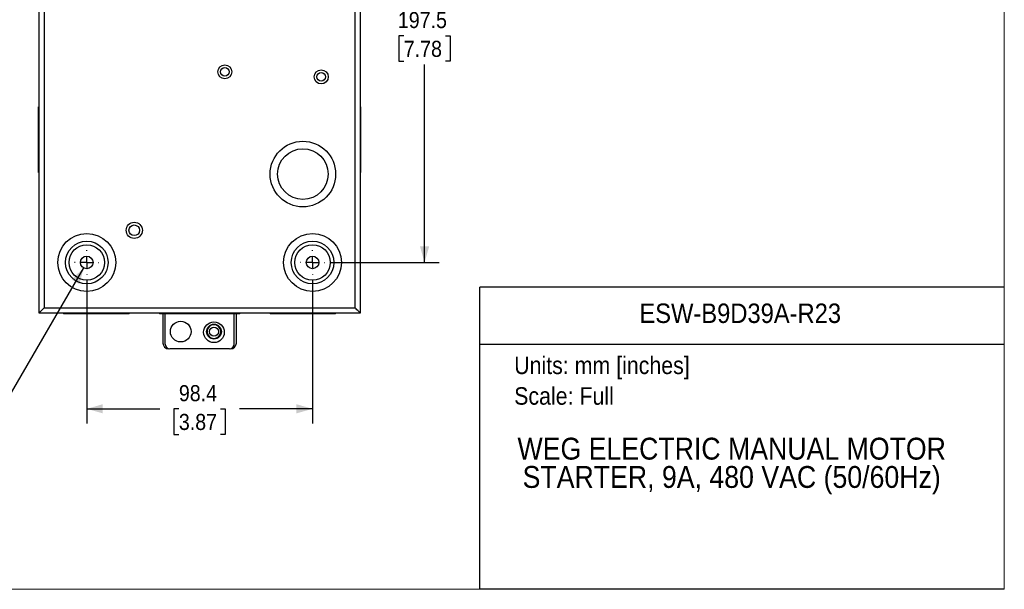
# Model space of a CAD drawing. Header units: millimetres. Extents: x 0 to 864, y 0 to 559.
# Tile 2 of 3: x 434 to 864, y 0 to 248. Entities that reach past the tile are written whole.
import ezdxf
from ezdxf.enums import TextEntityAlignment as Align

# ---------------------------------------------------------------- set-up
doc = ezdxf.new("R2010")
doc.units = ezdxf.units.MM
doc.header["$LTSCALE"] = 2
doc.linetypes.add('SLD-Center', pattern=[19.05, 15.24, -1.27, 1.27, -1.27])
doc.linetypes.add('SLD-Solid', pattern=[0])
doc.layers.add('CENTER', color=40, linetype='SLD-Center')
doc.layers.add('SLD-DEFPOINTS', color=7, linetype='Continuous')
doc.layers.add('DIMENSIONS', color=140, linetype='SLD-Solid', lineweight=25)
doc.layers.add('TEXT', color=140, linetype='SLD-Solid', lineweight=25)
doc.styles.add('SLDTEXTSTYLE0', font='GOTHIC.TTF', dxfattribs={"width": 0.913})
doc.dimstyles.new('SLDDIMSTYLE1', dxfattribs={"dimtxt": 7, "dimasz": 7, "dimexe": 0, "dimexo": 0.0625, "dimgap": 1.75, "dimtad": 0, "dimtih": 1, "dimtoh": 1, "dimdec": 1, "dimrnd": 1e-09, "dimzin": 12, "dimdsep": 46, "dimtxsty": 'SLDTEXTSTYLE0', "dimsah": 1, "dimcen": 0.09, "dimadec": 0, "dimazin": 3, "dimtfac": 1, "dimtdec": 1, "dimtofl": 0, "dimtmove": 0, "dimatfit": 3, "dimfxl": 0, "dimfrac": 2, "dimtolj": 1, "dimtzin": 12, "dimarcsym": 0})
doc.dimstyles.new('SLDDIMSTYLE3', dxfattribs={"dimtxt": 7, "dimasz": 7, "dimexe": 0, "dimexo": 0.0625, "dimgap": 1.75, "dimtad": 0, "dimtih": 1, "dimtoh": 1, "dimdec": 1, "dimrnd": 1e-09, "dimzin": 12, "dimdsep": 46, "dimtxsty": 'SLDTEXTSTYLE0', "dimsah": 1, "dimcen": 0, "dimadec": 0, "dimazin": 3, "dimtfac": 1, "dimtdec": 1, "dimtofl": 0, "dimtmove": 0, "dimatfit": 3, "dimfxl": 0, "dimfrac": 2, "dimtolj": 1, "dimtzin": 12, "dimarcsym": 0})

# ---------------------------------------------------------------- blocks, each defined once
blk = doc.blocks.new('SW_NOTE_0')
at = {"layer": 'TEXT', "color": 0, "insert": (0, 9.73), "char_height": 7.62, "attachment_point": 1, "style": 'SLDTEXTSTYLE0'}
blk.add_mtext('Units: mm [inches]', dxfattribs=at)
blk = doc.blocks.new('SW_NOTE_0_1')
at = {"layer": 'TEXT', "color": 0, "insert": (0, 9.73), "char_height": 7.62, "attachment_point": 1, "style": 'SLDTEXTSTYLE0'}
blk.add_mtext('Scale: Full', dxfattribs=at)
blk = doc.blocks.new('Block1')
at = {"color": 140, "linetype": 'SLD-Solid', "lineweight": 18}
blk.add_line((863.6, 0), (863.6, 131.52), dxfattribs=at)
at = {"layer": 'TEXT'}
for p, q in [((863.6, 131.52), (635, 131.52)), ((635, 0), (635, 131.52)), ((635, 106.79), (863.6, 106.79)), ((863.6, 0), (635, 0))]:
    blk.add_line(p, q, dxfattribs=at)
for name, p in [('SW_NOTE_0', (649.97, 91.6)), ('SW_NOTE_0_1', (649.97, 78.25))]:
    blk.add_blockref(name, p, dxfattribs=at)
at = {"layer": 'TEXT', "color": 140, "style": 'SLDTEXTSTYLE0', "width": 0.913}
for tag, height, p in [('AUTOATTR0', 8.47, (704.55, 113.41)), ('AUTOATTR1_0', 9.53, (651.42, 53.61)), ('AUTOATTR1_1', 9.53, (653.64, 41.29))]:
    blk.add_attdef(tag, text='', height=height, dxfattribs=at).set_placement(p, align=Align.BOTTOM_LEFT)
blk = doc.blocks.new('Block2')
at = {"color": 7, "linetype": 'SLD-Solid', "lineweight": 18}
for p in [(863.6, 558.8), (0, 0)]:
    blk.add_line(p, (863.6, 0), dxfattribs=at)
blk = doc.blocks.new('_D_7')
at = {"layer": 'DIMENSIONS'}
for p, q in [((462.29, 139.91), (430.69, 85.68)), ((395.62, 85.68), (393.49, 85.68)), ((393.49, 85.68), (393.49, 74.56)), ((413.72, 85.68), (415.85, 85.68)), ((415.85, 85.68), (415.85, 74.56)), ((430.69, 85.68), (417.99, 85.68)), ((393.49, 74.56), (395.62, 74.56)), ((415.85, 74.56), (413.72, 74.56))]:
    blk.add_line(p, q, dxfattribs=at)
blk.add_solid([(462.29, 139.91), (457.03, 134.87), (460.49, 132.86)], dxfattribs=at)
at = {"layer": 'DIMENSIONS', "char_height": 7, "attachment_point": 1, "style": 'SLDTEXTSTYLE0'}
for s, insert in [('%%c', (392.93, 96.04)), ('5.5', (403.48, 96.04)), ('0.22', (395.62, 83.5))]:
    blk.add_mtext(s, dxfattribs=dict(at, insert=insert))
blk = doc.blocks.new('_D_8')
at = {"layer": 'DIMENSIONS'}
for p, q in [((463.67, 134.46), (463.67, 72.23)), ((562.07, 134.46), (562.07, 72.23)), ((463.67, 78.58), (495.55, 78.58)), ((503.82, 78.53), (501.69, 78.53)), ((501.69, 78.53), (501.69, 67.41)), ((521.92, 78.53), (524.05, 78.53)), ((524.05, 78.53), (524.05, 67.41)), ((562.07, 78.58), (530.19, 78.58)), ((501.69, 67.41), (503.82, 67.41)), ((524.05, 67.41), (521.92, 67.41))]:
    blk.add_line(p, q, dxfattribs=at)
for points in [[(463.67, 78.58), (470.67, 76.58), (470.67, 80.58)], [(562.07, 78.58), (555.07, 80.58), (555.07, 76.58)]]:
    blk.add_solid(points, dxfattribs=at)
at = {"layer": 'DIMENSIONS', "char_height": 7, "attachment_point": 1, "style": 'SLDTEXTSTYLE0'}
for s, insert in [('98.4', (503.82, 88.89)), ('3.87', (503.82, 76.36))]:
    blk.add_mtext(s, dxfattribs=dict(at, insert=insert))
blk = doc.blocks.new('_D_9')
at = {"layer": 'DIMENSIONS'}
for p, q in [((520.7, 339.79), (617.26, 339.79)), ((610.91, 339.79), (610.91, 253.62)), ((601.85, 240.98), (599.72, 240.98)), ((599.72, 240.98), (599.72, 229.87)), ((619.96, 240.98), (622.09, 240.98)), ((622.09, 240.98), (622.09, 229.87)), ((599.72, 229.87), (601.85, 229.87)), ((610.91, 142.29), (610.91, 228.45)), ((622.09, 229.87), (619.96, 229.87)), ((569.9, 142.29), (617.26, 142.29))]:
    blk.add_line(p, q, dxfattribs=at)
for points in [[(610.91, 339.79), (608.91, 332.79), (612.91, 332.79)], [(610.91, 142.29), (612.91, 149.29), (608.91, 149.29)]]:
    blk.add_solid(points, dxfattribs=at)
at = {"layer": 'DIMENSIONS', "char_height": 7, "attachment_point": 1, "style": 'SLDTEXTSTYLE0'}
for s, insert in [('197.5', (599.27, 251.35)), ('7.78', (601.85, 238.81))]:
    blk.add_mtext(s, dxfattribs=dict(at, insert=insert))
blk = doc.blocks.new('SW_CENTERMARKSYMBOL_1')
at = {"layer": 'CENTER', "color": 0}
for p, q in [((0, 5.08), (0, 5.29)), ((-5.08, 0), (-5.29, 0)), ((0, 0), (-2.54, 0)), ((0, 0), (0, 2.54)), ((0, 0), (0, -2.54)), ((0, 0), (2.54, 0)), ((5.08, 0), (5.29, 0)), ((0, -5.08), (0, -5.29))]:
    blk.add_line(p, q, dxfattribs=at)
blk = doc.blocks.new('SW_CENTERMARKSYMBOL_2')
at = {"layer": 'CENTER', "color": 0}
for p, q in [((0, 5.08), (0, 5.29)), ((-5.08, 0), (-5.29, 0)), ((0, 0), (-2.54, 0)), ((0, 0), (0, 2.54)), ((0, 0), (0, -2.54)), ((0, 0), (2.54, 0)), ((5.08, 0), (5.29, 0)), ((0, -5.08), (0, -5.29))]:
    blk.add_line(p, q, dxfattribs=at)

msp = doc.modelspace()

# ---------------------------------------------------------------- linework, layer by layer
at = {"color": 7, "linetype": 'SLD-Solid', "lineweight": 18}
for p, q in [((863.6, 0), (863.6, 558.8)), ((0, 0), (863.6, 0))]:
    msp.add_line(p, q, dxfattribs=at)
for p, q in [((442.87, 120.29), (442.87, 361.29)), ((582.87, 361.29), (582.87, 120.29)), ((445.07, 359.09), (445.07, 122.49)), ((580.67, 122.49), (580.67, 359.09)), ((442.87, 210.07), (442.57, 210.07)), ((442.57, 181.51), (442.57, 210.07)), ((583.17, 210.07), (582.87, 210.07)), ((583.17, 181.51), (583.17, 210.07)), ((442.57, 181.51), (442.87, 181.51)), ((582.87, 181.51), (583.17, 181.51)), ((582.87, 120.29), (442.87, 120.29)), ((445.07, 122.49), (580.67, 122.49)), ((453.59, 120.29), (453.59, 119.99)), ((482.15, 119.99), (482.15, 120.29)), ((495.34, 120.29), (495.34, 119.99)), ((530.4, 119.99), (530.4, 120.29)), ((543.59, 120.29), (543.59, 119.99)), ((572.15, 119.99), (572.15, 120.29)), ((482.15, 119.99), (453.59, 119.99)), ((530.4, 119.99), (495.34, 119.99)), ((496.87, 119.99), (496.87, 107.23)), ((497.87, 106.72), (497.87, 119.99)), ((527.87, 106.72), (527.87, 119.99)), ((528.87, 107.23), (528.87, 119.99)), ((572.15, 119.99), (543.59, 119.99)), ((525.84, 104.69), (499.9, 104.69))]:
    msp.add_line(p, q)
at = {"flags": 128}
for points in [[(445.07, 122.49), (444.64, 122.06), (444.23, 121.64), (443.85, 121.26), (443.51, 120.93), (443.24, 120.66), (443.04, 120.45), (442.91, 120.33), (442.87, 120.29)], [(582.87, 120.29), (582.84, 120.32), (582.74, 120.42), (582.58, 120.58), (582.36, 120.8), (582.08, 121.07), (581.77, 121.39), (581.42, 121.73), (581.05, 122.1), (580.67, 122.49)]]:
    msp.add_lwpolyline(points, dxfattribs=at)
for centre, radius in [((523.87, 225.29), 3.05), ((523.87, 225.29), 1.85), ((565.87, 223.09), 3.05), ((565.87, 223.09), 1.85), ((557.87, 180.79), 14.28), ((557.87, 180.79), 11.01), ((484.37, 156.29), 3.52), ((463.67, 142.29), 12.62), ((484.37, 156.29), 2.32), ((562.07, 142.29), 12.62), ((463.67, 142.29), 9.27), ((562.07, 142.29), 9.27), ((463.67, 142.29), 7.71), ((562.07, 142.29), 7.71), ((463.67, 142.29), 2.75), ((562.07, 142.29), 2.75), ((504.62, 112.19), 4.5), ((519.12, 111.89), 4.5), ((519.12, 112.19), 3.25), ((519.12, 112.19), 2)]:
    msp.add_circle(centre, radius)
for centre, radius, start, end in [((519.12, 112.19), 3.04, 0, 180), ((519.12, 112.19), 3.04, 180, 0), ((519.12, 112.19), 2.99, 0, 180), ((519.12, 112.19), 2.99, 180, 0), ((499.41, 107.23), 2.54, 180, 270), ((499.9, 106.72), 2.03, 180, 270), ((525.84, 106.72), 2.03, 270, 0), ((526.33, 107.23), 2.54, 270, 0)]:
    msp.add_arc(centre, radius, start, end)
for points in [[(516.13, 112.19), (516.1, 112.19), (516.08, 112.19), (516.08, 112.19)], [(522.11, 112.19), (522.14, 112.19), (522.16, 112.19), (522.16, 112.19)]]:
    msp.add_open_spline(points, degree=3)

# ---------------------------------------------------------------- block references
at = {"layer": 'CENTER'}
for name, p in [('SW_CENTERMARKSYMBOL_1', (463.67, 142.29)), ('SW_CENTERMARKSYMBOL_2', (562.07, 142.29))]:
    msp.add_blockref(name, p, dxfattribs=at)
at = {"layer": 'SLD-DEFPOINTS'}
msp.add_blockref('Block2', (0, 0), dxfattribs=at)
ref = msp.add_blockref('Block1', (0, 0), dxfattribs=at)
ref.add_attrib('AUTOATTR0', 'ESW-B9D39A-R23', dxfattribs={"layer": 'TEXT', "height": 8.4667, "style": 'SLDTEXTSTYLE0', "width": 0.913}).set_placement((704.55, 113.41), align=Align.BOTTOM_LEFT)
ref.add_attrib('AUTOATTR1_0', 'WEG ELECTRIC MANUAL MOTOR ', dxfattribs={"layer": 'TEXT', "height": 9.525, "style": 'SLDTEXTSTYLE0', "width": 0.913}).set_placement((651.42, 53.61), align=Align.BOTTOM_LEFT)
ref.add_attrib('AUTOATTR1_1', 'STARTER, 9A, 480 VAC (50/60Hz)', dxfattribs={"layer": 'TEXT', "height": 9.525, "style": 'SLDTEXTSTYLE0', "width": 0.913}).set_placement((653.64, 41.29), align=Align.BOTTOM_LEFT)

# ---------------------------------------------------------------- dimensions: what is measured, and where the dimension line sits
at = {"layer": 'DIMENSIONS'}
dim = msp.add_linear_dim(base=(610.91, 339.79), p1=(567.36, 142.29), p2=(518.16, 339.79), angle=90, dimstyle='SLDDIMSTYLE1', dxfattribs=at)
dim.commit()
dim.dimension.update_dxf_attribs({"geometry": '_D_9', "text_midpoint": (610.91, 241.04), "dimtype": 160})
dim = msp.add_diameter_dim_2p(p1=(465.05, 144.66), p2=(462.29, 139.91), dimstyle='SLDDIMSTYLE3', dxfattribs=at)
dim.commit()
dim.dimension.update_dxf_attribs({"geometry": '_D_7', "text_midpoint": (404.67, 85.68), "dimtype": 163})
dim = msp.add_linear_dim(base=(562.07, 78.58), p1=(463.67, 137), p2=(562.07, 137), dimstyle='SLDDIMSTYLE1', dxfattribs=at)
dim.commit()
dim.dimension.update_dxf_attribs({"geometry": '_D_8', "text_midpoint": (512.87, 78.58), "dimtype": 160})

doc.saveas('drawing.dxf')
